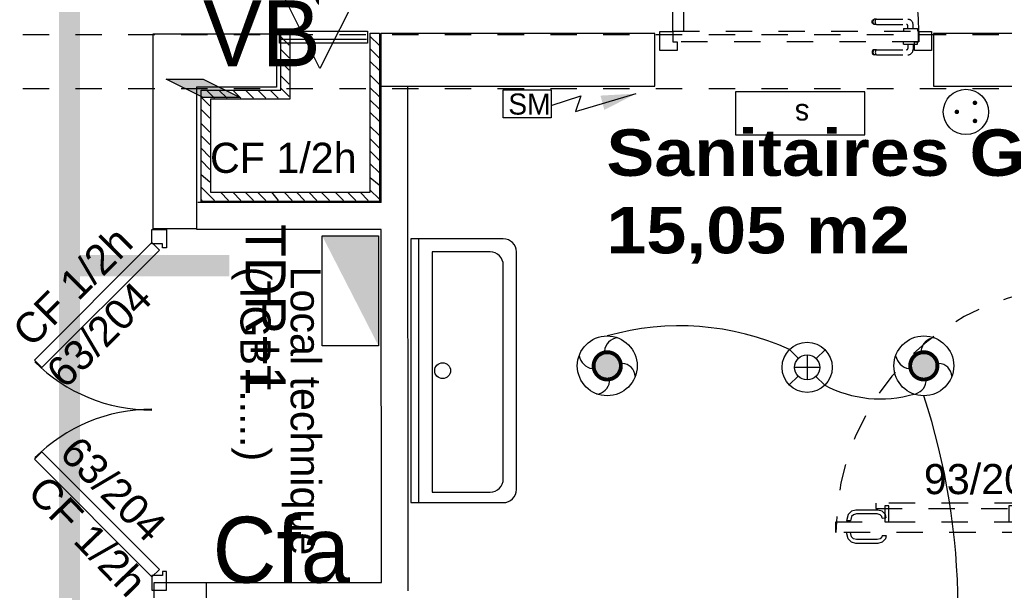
# Model space of a CAD drawing. Header units: millimetres. Extents: x -11.8 to 86.8, y 45.9 to 95.9.
# Tile 44 of 108: x 13.2 to 16.9, y 80.1 to 82.3. Entities that reach past the tile are written whole.
import ezdxf

# ---------------------------------------------------------------- set-up
doc = ezdxf.new("R2010")
doc.units = ezdxf.units.MM
doc.header["$MEASUREMENT"] = 0
for name, pattern in [('PC_DASH_1', [0.055556, 0.027778, -0.027778]), ('PC_DASH_2', [0.125, 0.055556, -0.069444]), ('PC_DASH_3', [0.055556, 0.027778, -0.027778]), ('PC_DASH_4', [0.125, 0.055556, -0.069444])]:
    doc.linetypes.add(name, pattern=pattern)
for name, color, linetype in [('Cfa', 1, 'Continuous'), ('CFO', 6, 'Continuous'), ('Structure etage', 7, 'Continuous')]:
    doc.layers.add(name, color=color, linetype=linetype)
doc.styles.get("Standard").update_dxf_attribs({"font": 'BKANT.TTF'})

# ---------------------------------------------------------------- blocks, each defined once
blk = doc.blocks.new('QGACHE')
for p, q in [((-0.088, 0.014), (0.112, 0.414)), ((0.112, 0.414), (0.112, 0.014)), ((0.112, 0.364), (0.112, 0.164)), ((-0.088, -0.186), (-0.088, 0.014)), ((0.112, 0.014), (-0.088, -0.386)), ((-0.088, -0.386), (-0.088, 0.014))]:
    blk.add_line(p, q)
blk.add_solid([(-0.085, 0.019), (0.112, 0.41), (-0.088, -0.378), (0.111, 0.011)])
blk = doc.blocks.new('TAB')
for p, q in [((-0.376, 0.0051), (-0.376, 0.5465)), ((-0.376, 0.5465), (0.4469, 0.5465)), ((0.4469, 0.5465), (0.4469, 0.0051)), ((0.4469, 0.0051), (-0.376, 0.0051))]:
    blk.add_line(p, q)
blk.add_solid([(-0.376, 0.5465), (0.4469, 0.5465), (-0.376, 0.0051)])
blk = doc.blocks.new('AP0')
for points, const_width in [([(0.175, -0.06, -1), (-0.148, 0.06, -1)], 0.0492), ([(-0.06, 0, 1), (0.087, 0, 1)], 0.147)]:
    blk.add_lwpolyline(points, format="xyb", close=True, dxfattribs=dict(const_width=const_width))
blk.add_circle((0.014, 0), 0.378)
for centre, radius, start, end in [((0.153, 0.184), 0.169, 92.8345, 178.447), ((-0.154, 0.151), 0.188, 186.2032, 263.9565), ((0.189, -0.152), 0.183, 5.8298, 82.3782), ((-0.155, -0.154), 0.206, 281.5712, 350.6383)]:
    blk.add_arc(centre, radius, start, end)
blk = doc.blocks.new('360E')
for p, q in [((-0.109, 0.111), (-0.218, 0.221)), ((0, 0.155), (0, -0.155)), ((0.221, 0.218), (0.111, 0.109)), ((-0.155, 0), (0.155, 0)), ((-0.111, -0.109), (-0.221, -0.218)), ((0.218, -0.221), (0.109, -0.111))]:
    blk.add_line(p, q)
for radius in [0.31, 0.155]:
    blk.add_circle((0, 0), radius)
blk = doc.blocks.new('PCEN')
at = {"const_width": 0.025}
for points in [[(-0.101, 0.359, 1), (-0.076, 0.359, 1)], [(0.099, 0.359, 1), (0.124, 0.359, 1)], [(-0.001, 0.159, 1), (0.024, 0.159, 1)]]:
    blk.add_lwpolyline(points, format="xyb", close=True, dxfattribs=at)
blk.add_circle((0.012, 0.259), 0.25)
blk = doc.blocks.new('SM')
for p, q in [((0.454, 0.117), (0.7359, 0.2064)), ((0.6859, 0.0579), (1.2617, 0.2282)), ((0.7359, 0.2064), (0.6859, 0.0579))]:
    blk.add_line(p, q)
blk.add_lwpolyline([(0.9407, 0.1419, 0.14, 0, 0), (1.2617, 0.2282, 0, 0, 0)], format="xyseb")
blk.add_lwpolyline([(0, 0.2649), (0.454, 0.2649), (0.454, 0), (0, 0)], close=True)
blk.add_text('SM', height=0.2).set_placement((0.0488, 0.0294))
blk = doc.blocks.new('ESS')
for p, q in [((-0.5297, 0.407), (-0.5297, 0.007)), ((0.6703, 0.407), (-0.5297, 0.407)), ((0.6703, 0.007), (0.6703, 0.407)), ((-0.5297, 0.007), (0.6703, 0.007))]:
    blk.add_line(p, q)
blk.add_text('s', height=0.2).set_placement((-0.0145, 0.1209))
blk = doc.blocks.new('PD_15627')
at = {"layer": 'Structure etage', "color": 0}
for points in [[(12.0374, -17.3408), (11.9974, -17.3408), (11.9974, -16.4108), (12.0374, -16.4108), (12.0374, -17.3408)], [(13.4574, -17.3408), (13.4174, -17.3408), (13.4174, -16.8108), (13.4574, -16.8108), (13.4574, -17.3408)], [(11.9284, -17.3408), (11.9284, -17.3958), (12.0148, -17.3958), (12.0148, -17.3808), (11.9963, -17.3808), (11.9963, -17.3408), (11.9284, -17.3408)], [(13.5236, -17.3408), (13.5236, -17.3958), (13.4377, -17.3958), (13.4377, -17.3808), (13.4561, -17.3808), (13.4561, -17.3408), (13.5236, -17.3408)]]:
    blk.add_lwpolyline(points, dxfattribs=at)
for centre, radius, start, end in [((11.9974, -17.3408), 0.93, 0, 90), ((13.4574, -17.3408), 0.53, 90, 180)]:
    blk.add_arc(centre, radius, start, end, dxfattribs=at)
blk = doc.blocks.new('PD_15631')
at = {"layer": 'Structure etage', "color": 0}
blk.add_line((14.0161, -14.5168), (14.3463, -14.5168), dxfattribs=at)
blk = doc.blocks.new('PD_15636')
at = {"layer": 'Structure etage', "color": 0}
for p, q in [((14.0207, -14.5087), (14.0523, -14.5403)), ((14.36, -14.507), (14.3933, -14.5403)), ((14.36, -14.554), (14.3933, -14.5874)), ((14.0207, -14.5558), (14.0523, -14.5874)), ((14.0207, -14.6028), (14.0523, -14.6344)), ((14.36, -14.6011), (14.3933, -14.6344)), ((14.0207, -14.6557), (14.0523, -14.6873)), ((14.36, -14.654), (14.3933, -14.6873)), ((14.0207, -14.7028), (14.0523, -14.7344)), ((14.36, -14.701), (14.3933, -14.7344)), ((13.7192, -14.7364), (13.7525, -14.7696)), ((13.7397, -14.7098), (13.7701, -14.7402)), ((13.7867, -14.7098), (13.8171, -14.7402)), ((13.8396, -14.7098), (13.87, -14.7402)), ((13.8867, -14.7098), (13.9171, -14.7402)), ((13.9337, -14.7098), (13.9641, -14.7402)), ((13.9808, -14.7098), (14.0112, -14.7402)), ((14.36, -14.7481), (14.3933, -14.7814)), ((13.7192, -14.7834), (13.7525, -14.8167)), ((14.36, -14.7951), (14.3933, -14.8284)), ((13.7192, -14.8363), (13.7525, -14.8696)), ((14.36, -14.848), (14.3933, -14.8813)), ((13.7192, -14.8834), (13.7525, -14.9166)), ((14.36, -14.895), (14.3933, -14.9284)), ((13.7192, -14.9304), (13.7525, -14.9637)), ((14.36, -14.9421), (14.3933, -14.9754)), ((13.7192, -14.9774), (13.7525, -15.0107)), ((14.36, -14.9891), (14.3933, -15.0225)), ((13.7192, -15.03), (13.7525, -15.0577)), ((13.7192, -15.0774), (13.7701, -15.1283)), ((14.36, -15.0417), (14.3933, -15.0695)), ((13.7922, -15.0975), (13.823, -15.1283)), ((13.8392, -15.0975), (13.87, -15.1283)), ((13.8863, -15.0975), (13.9171, -15.1283)), ((13.9333, -15.0975), (13.9641, -15.1283)), ((13.9855, -15.0975), (14.0112, -15.1283)), ((14.0332, -15.0975), (14.0641, -15.1283)), ((14.0803, -15.0975), (14.1111, -15.1283)), ((14.1273, -15.0975), (14.1581, -15.1283)), ((14.1744, -15.0975), (14.2052, -15.1283)), ((14.2273, -15.0975), (14.2581, -15.1283)), ((14.2743, -15.0975), (14.3051, -15.1283)), ((14.3213, -15.0975), (14.3522, -15.1283)), ((14.36, -15.0891), (14.3933, -15.1224)), ((13.7192, -15.1244), (13.7231, -15.1283))]:
    blk.add_line(p, q, dxfattribs=at)
blk = doc.blocks.new('PD_15639')
at = {"layer": 'Structure etage', "color": 0}
for p, q in [((15.4976, -13.5775), (15.4824, -13.5775)), ((15.4976, -13.5619), (15.4976, -13.5603)), ((15.4976, -13.5603), (15.4977, -13.5603)), ((15.4976, -13.5666), (15.4976, -13.5619)), ((15.4976, -13.5738), (15.4976, -13.5666)), ((15.4976, -13.5826), (15.4976, -13.5738)), ((15.4976, -13.592), (15.4976, -13.5826)), ((15.4977, -13.5603), (15.5075, -13.5603)), ((15.5075, -13.5603), (15.5076, -13.5603)), ((15.4623, -13.7165), (15.4623, -13.5975)), ((15.482, -13.7165), (15.482, -13.6022)), ((15.4976, -13.5972), (15.4871, -13.5972)), ((15.4976, -13.6008), (15.4976, -13.592)), ((15.4976, -13.608), (15.4976, -13.6008)), ((15.4976, -13.6127), (15.4976, -13.608)), ((15.4976, -13.6144), (15.4976, -13.6127)), ((15.4976, -13.6144), (15.4977, -13.6144)), ((15.4977, -13.6144), (15.5075, -13.6144)), ((15.5075, -13.6144), (15.5076, -13.6144)), ((15.4623, -13.7165), (15.4623, -13.7226)), ((15.4623, -13.7226), (15.4623, -13.7248)), ((15.4635, -13.7281), (15.4623, -13.7248)), ((15.4658, -13.7195), (15.4635, -13.7182)), ((15.4658, -13.728), (15.4635, -13.7256)), ((15.4658, -13.7308), (15.4635, -13.7281)), ((15.4688, -13.7204), (15.4658, -13.7195)), ((15.4688, -13.7295), (15.4658, -13.728)), ((15.4688, -13.7325), (15.4658, -13.7308)), ((15.4722, -13.7208), (15.4688, -13.7204)), ((15.4722, -13.7301), (15.4688, -13.7295)), ((15.4722, -13.7331), (15.4688, -13.7325)), ((15.4756, -13.7204), (15.4722, -13.7208)), ((15.4756, -13.7295), (15.4722, -13.7301)), ((15.4756, -13.7325), (15.4722, -13.7331)), ((15.4786, -13.7195), (15.4756, -13.7204)), ((15.4786, -13.728), (15.4756, -13.7295)), ((15.4786, -13.7308), (15.4756, -13.7325)), ((15.4809, -13.7182), (15.4786, -13.7195)), ((15.4809, -13.7256), (15.4786, -13.728)), ((15.4809, -13.7281), (15.4786, -13.7308)), ((15.482, -13.7248), (15.4809, -13.7281)), ((15.482, -13.7165), (15.482, -13.7226)), ((15.482, -13.7226), (15.482, -13.7248))]:
    blk.add_line(p, q, dxfattribs=at)
for centre, radius in [((15.4824, -13.5975), 0.02), ((15.4871, -13.6022), 0.00501)]:
    blk.add_arc(centre, radius, 90, 180, dxfattribs=at)
blk = doc.blocks.new('PD_15640')
at = {"layer": 'Structure etage', "color": 0}
for p, q in [((15.5467, -13.5603), (15.5466, -13.5603)), ((15.5565, -13.5603), (15.5467, -13.5603)), ((15.5566, -13.5603), (15.5565, -13.5603)), ((15.5566, -13.5619), (15.5566, -13.5603)), ((15.5566, -13.5666), (15.5566, -13.5619)), ((15.5566, -13.5738), (15.5566, -13.5666)), ((15.5566, -13.5826), (15.5566, -13.5738)), ((15.5566, -13.5775), (15.5769, -13.5775)), ((15.5566, -13.592), (15.5566, -13.5826)), ((15.5467, -13.6144), (15.5466, -13.6144)), ((15.5565, -13.6144), (15.5467, -13.6144)), ((15.5566, -13.6144), (15.5565, -13.6144)), ((15.5566, -13.6008), (15.5566, -13.592)), ((15.5566, -13.5972), (15.5722, -13.5972)), ((15.5566, -13.608), (15.5566, -13.6008)), ((15.5566, -13.6127), (15.5566, -13.608)), ((15.5566, -13.6144), (15.5566, -13.6127)), ((15.5773, -13.7165), (15.5773, -13.6022)), ((15.597, -13.7165), (15.597, -13.5975)), ((15.5773, -13.7165), (15.5773, -13.7226)), ((15.5773, -13.7226), (15.5773, -13.7248)), ((15.5773, -13.7248), (15.5784, -13.7281)), ((15.5784, -13.7182), (15.5807, -13.7195)), ((15.5784, -13.7256), (15.5807, -13.728)), ((15.5784, -13.7281), (15.5807, -13.7308)), ((15.5807, -13.7195), (15.5837, -13.7204)), ((15.5807, -13.728), (15.5837, -13.7295)), ((15.5807, -13.7308), (15.5837, -13.7325)), ((15.5837, -13.7204), (15.5871, -13.7208)), ((15.5837, -13.7295), (15.5871, -13.7301)), ((15.5837, -13.7325), (15.5871, -13.7331)), ((15.5871, -13.7208), (15.5905, -13.7204)), ((15.5871, -13.7301), (15.5905, -13.7295)), ((15.5871, -13.7331), (15.5905, -13.7325)), ((15.5905, -13.7204), (15.5935, -13.7195)), ((15.5905, -13.7295), (15.5935, -13.728)), ((15.5905, -13.7325), (15.5935, -13.7308)), ((15.5935, -13.7195), (15.5958, -13.7182)), ((15.5935, -13.728), (15.5958, -13.7256)), ((15.5935, -13.7308), (15.5958, -13.7281)), ((15.5958, -13.7281), (15.597, -13.7248)), ((15.597, -13.7165), (15.597, -13.7226)), ((15.597, -13.7226), (15.597, -13.7248))]:
    blk.add_line(p, q, dxfattribs=at)
for centre, radius in [((15.5769, -13.5975), 0.02), ((15.5722, -13.6022), 0.00501)]:
    blk.add_arc(centre, radius, 0, 90, dxfattribs=at)
blk = doc.blocks.new('PD_15638')
at = {"layer": 'Structure etage'}
for name in ['PD_15639', 'PD_15640']:
    blk.add_blockref(name, (0, 0), dxfattribs=at)
blk = doc.blocks.new('PD_15643')
at = {"layer": 'Structure etage', "color": 0, "linetype": 'PC_DASH_1'}
for p, q in [((16.2645, -14.4454), (16.2672, -14.4431)), ((16.2672, -14.4431), (16.2705, -14.4419)), ((16.2673, -14.4454), (16.2697, -14.4431)), ((16.2727, -14.4419), (16.2705, -14.4419)), ((16.2788, -14.4419), (16.2727, -14.4419)), ((16.2757, -14.4454), (16.2771, -14.4431)), ((16.2788, -14.4419), (16.3978, -14.4419)), ((16.2622, -14.4518), (16.2628, -14.4484)), ((16.2628, -14.4552), (16.2622, -14.4518)), ((16.2628, -14.4484), (16.2645, -14.4454)), ((16.2645, -14.4582), (16.2628, -14.4552)), ((16.2672, -14.4605), (16.2645, -14.4582)), ((16.2652, -14.4518), (16.2658, -14.4484)), ((16.2658, -14.4552), (16.2652, -14.4518)), ((16.2658, -14.4484), (16.2673, -14.4454)), ((16.2673, -14.4582), (16.2658, -14.4552)), ((16.2705, -14.4617), (16.2672, -14.4605)), ((16.2697, -14.4605), (16.2673, -14.4582)), ((16.2727, -14.4617), (16.2705, -14.4617)), ((16.2788, -14.4617), (16.2727, -14.4617)), ((16.2745, -14.4518), (16.2748, -14.4484)), ((16.2748, -14.4552), (16.2745, -14.4518)), ((16.2748, -14.4484), (16.2757, -14.4454)), ((16.2757, -14.4582), (16.2748, -14.4552)), ((16.2771, -14.4605), (16.2757, -14.4582)), ((16.2788, -14.4617), (16.3931, -14.4617)), ((16.3809, -14.4772), (16.3825, -14.4772)), ((16.3809, -14.4772), (16.3809, -14.4773)), ((16.3809, -14.4773), (16.3809, -14.4871)), ((16.3825, -14.4772), (16.3872, -14.4772)), ((16.3872, -14.4772), (16.3944, -14.4772)), ((16.3944, -14.4772), (16.4033, -14.4772)), ((16.3981, -14.4772), (16.3981, -14.4667)), ((16.4033, -14.4772), (16.4126, -14.4772)), ((16.4126, -14.4772), (16.4215, -14.4772)), ((16.4178, -14.4772), (16.4178, -14.462)), ((16.4215, -14.4772), (16.4287, -14.4772)), ((16.4287, -14.4772), (16.4334, -14.4772)), ((16.4334, -14.4772), (16.435, -14.4772)), ((16.435, -14.4772), (16.435, -14.4773)), ((16.435, -14.4773), (16.435, -14.4871)), ((16.3809, -14.4871), (16.3809, -14.4872)), ((16.435, -14.4871), (16.435, -14.4872))]:
    blk.add_line(p, q, dxfattribs=at)
for centre, radius in [((16.3978, -14.462), 0.02), ((16.3931, -14.4667), 0.00501)]:
    blk.add_arc(centre, radius, 0, 90, dxfattribs=at)
blk = doc.blocks.new('PD_15644')
at = {"layer": 'Structure etage', "color": 0, "linetype": 'PC_DASH_1'}
for p, q in [((16.3809, -14.5263), (16.3809, -14.5262)), ((16.3809, -14.5361), (16.3809, -14.5263)), ((16.3809, -14.5362), (16.3809, -14.5361)), ((16.3809, -14.5362), (16.3825, -14.5362)), ((16.3825, -14.5362), (16.3872, -14.5362)), ((16.3872, -14.5362), (16.3944, -14.5362)), ((16.3944, -14.5362), (16.4033, -14.5362)), ((16.3981, -14.5362), (16.3981, -14.5519)), ((16.4033, -14.5362), (16.4126, -14.5362)), ((16.4126, -14.5362), (16.4215, -14.5362)), ((16.4178, -14.5362), (16.4178, -14.5566)), ((16.4215, -14.5362), (16.4287, -14.5362)), ((16.4287, -14.5362), (16.4334, -14.5362)), ((16.4334, -14.5362), (16.435, -14.5362)), ((16.435, -14.5263), (16.435, -14.5262)), ((16.435, -14.5361), (16.435, -14.5263)), ((16.435, -14.5362), (16.435, -14.5361)), ((16.2628, -14.5633), (16.2622, -14.5667)), ((16.2622, -14.5667), (16.2628, -14.5702)), ((16.2645, -14.5603), (16.2628, -14.5633)), ((16.2628, -14.5702), (16.2645, -14.5732)), ((16.2672, -14.5581), (16.2645, -14.5603)), ((16.2645, -14.5732), (16.2672, -14.5754)), ((16.2658, -14.5633), (16.2652, -14.5667)), ((16.2652, -14.5667), (16.2658, -14.5702)), ((16.2673, -14.5603), (16.2658, -14.5633)), ((16.2658, -14.5702), (16.2673, -14.5732)), ((16.2705, -14.5569), (16.2672, -14.5581)), ((16.2672, -14.5754), (16.2705, -14.5766)), ((16.2697, -14.5581), (16.2673, -14.5603)), ((16.2673, -14.5732), (16.2697, -14.5754)), ((16.2727, -14.5569), (16.2705, -14.5569)), ((16.2727, -14.5766), (16.2705, -14.5766)), ((16.2788, -14.5569), (16.2727, -14.5569)), ((16.2788, -14.5766), (16.2727, -14.5766)), ((16.2748, -14.5633), (16.2745, -14.5667)), ((16.2745, -14.5667), (16.2748, -14.5702)), ((16.2757, -14.5603), (16.2748, -14.5633)), ((16.2748, -14.5702), (16.2757, -14.5732)), ((16.2771, -14.5581), (16.2757, -14.5603)), ((16.2757, -14.5732), (16.2771, -14.5754)), ((16.2788, -14.5569), (16.3931, -14.5569)), ((16.2788, -14.5766), (16.3978, -14.5766))]:
    blk.add_line(p, q, dxfattribs=at)
for centre, radius in [((16.3931, -14.5519), 0.00501), ((16.3978, -14.5566), 0.02)]:
    blk.add_arc(centre, radius, 270, 0, dxfattribs=at)
blk = doc.blocks.new('PD_15642')
at = {"layer": 'Structure etage'}
for name in ['PD_15643', 'PD_15644']:
    blk.add_blockref(name, (0, 0), dxfattribs=at)
blk = doc.blocks.new('PD_15641')
at = {"layer": 'Structure etage', "color": 0, "linetype": 'PC_DASH_1'}
blk.add_lwpolyline([(16.439, -14.4872), (16.439, -14.5272), (15.5077, -14.5272), (15.5077, -14.4872), (16.439, -14.4872)], dxfattribs=at)
at = {"layer": 'Structure etage'}
blk.add_blockref('PD_15642', (0, 0), dxfattribs=at)
blk = doc.blocks.new('PD_15637')
at = {"layer": 'Structure etage', "color": 0}
for points in [[(15.5076, -13.5563), (15.5476, -13.5563), (15.5476, -14.4876), (15.5076, -14.4876), (15.5076, -13.5563)], [(15.5076, -14.5276), (15.5235, -14.5276), (15.5235, -14.5597), (15.4575, -14.5597), (15.4575, -14.4876), (15.5076, -14.4876), (15.5076, -14.5276)], [(16.4874, -14.5597), (16.4229, -14.5597), (16.4229, -14.5276), (16.4388, -14.5276), (16.4388, -14.4876), (16.4874, -14.4876), (16.4874, -14.5597)]]:
    blk.add_lwpolyline(points, dxfattribs=at)
blk.add_arc((15.5076, -14.4876), 0.9313, 0, 90, dxfattribs=at)
at = {"layer": 'Structure etage'}
for name in ['PD_15638', 'PD_15641']:
    blk.add_blockref(name, (0, 0), dxfattribs=at)
blk = doc.blocks.new('PD_15662')
at = {"layer": 'Structure etage', "color": 0}
for points in [[(17.1481, -15.5732), (17.1481, -16.1232), (17.1681, -16.1232), (17.1681, -15.5732), (17.1481, -15.5732)], [(17.0927, -15.6082), (17.0927, -15.6232), (17.1481, -15.6232), (17.1481, -15.6082), (17.0927, -15.6082)], [(17.0927, -16.0783), (17.0927, -16.0933), (17.1481, -16.0933), (17.1481, -16.0783), (17.0927, -16.0783)]]:
    blk.add_lwpolyline(points, dxfattribs=at)
blk = doc.blocks.new('PD_15663')
at = {"layer": 'Structure etage', "color": 0, "linetype": 'PC_DASH_2'}
for points in [[(16.276, -16.2956), (16.826, -16.2956), (16.826, -16.2756), (16.276, -16.2756), (16.276, -16.2956)], [(16.3109, -16.3468), (16.3259, -16.3468), (16.3259, -16.2856), (16.3109, -16.2856), (16.3109, -16.3468)], [(16.781, -16.3468), (16.796, -16.3468), (16.796, -16.2856), (16.781, -16.2856), (16.781, -16.3468)]]:
    blk.add_lwpolyline(points, dxfattribs=at)
blk = doc.blocks.new('PD_15665')
at = {"layer": 'Structure etage', "color": 0}
for points in [[(17.0527, -15.4091), (17.1077, -15.4091), (17.1077, -15.4791), (17.0927, -15.4791), (17.0927, -15.4641), (17.0527, -15.4641), (17.0527, -15.4091)], [(17.0927, -16.3947), (17.0527, -16.3947), (17.0527, -15.4647), (17.0927, -15.4647), (17.0927, -16.3947)], [(17.0527, -16.4491), (17.1077, -16.4491), (17.1077, -16.3791), (17.0927, -16.3791), (17.0927, -16.3941), (17.0527, -16.3941), (17.0527, -16.4491)]]:
    blk.add_lwpolyline(points, dxfattribs=at)
blk = doc.blocks.new('PD_15664')
at = {"layer": 'Structure etage', "color": 0}
blk.add_point((17.1077, -16.4491), dxfattribs=at)
at = {"layer": 'Structure etage'}
blk.add_blockref('PD_15665', (0, 0), dxfattribs=at)
blk = doc.blocks.new('PD_15667')
at = {"layer": 'Structure etage', "color": 0, "linetype": 'PC_DASH_3'}
for p, q in [((16.1802, -16.3432), (16.1652, -16.3427)), ((16.3007, -16.3322), (16.315, -16.3318))]:
    blk.add_line(p, q, dxfattribs=at)
for points in [[(16.3161, -16.3318), (16.3126, -16.3186), (16.3004, -16.3064), (16.2836, -16.3019), (16.2007, -16.3019), (16.1839, -16.3064), (16.1716, -16.3186), (16.1652, -16.3427)], [(16.3011, -16.3322), (16.2995, -16.3262), (16.2928, -16.3195), (16.2817, -16.3165), (16.2026, -16.3165), (16.1915, -16.3195), (16.1847, -16.3262), (16.1802, -16.3432)]]:
    blk.add_lwpolyline(points, dxfattribs=at)
blk = doc.blocks.new('PD_15668')
at = {"layer": 'Structure etage', "color": 0, "linetype": 'PC_DASH_3'}
for p, q in [((16.1802, -16.387), (16.1652, -16.3874)), ((16.3007, -16.398), (16.315, -16.3984))]:
    blk.add_line(p, q, dxfattribs=at)
for points in [[(16.3161, -16.3984), (16.3126, -16.4115), (16.3004, -16.4238), (16.2836, -16.4283), (16.2007, -16.4283), (16.1839, -16.4238), (16.1716, -16.4115), (16.1652, -16.3874)], [(16.3011, -16.398), (16.2995, -16.4039), (16.2928, -16.4107), (16.2817, -16.4137), (16.2026, -16.4137), (16.1915, -16.4107), (16.1847, -16.4039), (16.1802, -16.387)]]:
    blk.add_lwpolyline(points, dxfattribs=at)
blk = doc.blocks.new('PD_15666')
at = {"layer": 'Structure etage'}
for name in ['PD_15667', 'PD_15668']:
    blk.add_blockref(name, (0, 0), dxfattribs=at)
blk = doc.blocks.new('PD_15670')
at = {"layer": 'Structure etage', "color": 0}
for p, q in [((17.0607, -16.3976), (17.0607, -15.4651)), ((17.0697, -16.3976), (17.0697, -15.4651)), ((17.0797, -16.3976), (17.0797, -15.4651)), ((17.0867, -16.3976), (17.0867, -15.4651))]:
    blk.add_line(p, q, dxfattribs=at)
blk = doc.blocks.new('PD_15672')
at = {"layer": 'Structure etage', "color": 0}
for p, q in [((17.0518, -15.5215), (17.0514, -15.5065)), ((17.0408, -15.6421), (17.0404, -15.6564))]:
    blk.add_line(p, q, dxfattribs=at)
for points in [[(17.0404, -15.6575), (17.0273, -15.654), (17.015, -15.6417), (17.0105, -15.625), (17.0105, -15.542), (17.015, -15.5253), (17.0273, -15.513), (17.0514, -15.5065)], [(17.0408, -15.6425), (17.0348, -15.6409), (17.0281, -15.6342), (17.0251, -15.623), (17.0251, -15.544), (17.0281, -15.5328), (17.0348, -15.5261), (17.0518, -15.5215)]]:
    blk.add_lwpolyline(points, dxfattribs=at)
blk = doc.blocks.new('PD_15673')
at = {"layer": 'Structure etage', "color": 0}
for p, q in [((17.0956, -15.5215), (17.096, -15.5065)), ((17.1066, -15.6421), (17.107, -15.6564))]:
    blk.add_line(p, q, dxfattribs=at)
for points in [[(17.1066, -15.6425), (17.1126, -15.6409), (17.1193, -15.6342), (17.1223, -15.623), (17.1223, -15.544), (17.1193, -15.5328), (17.1126, -15.5261), (17.0956, -15.5215)], [(17.107, -15.6575), (17.1201, -15.654), (17.1324, -15.6417), (17.1369, -15.625), (17.1369, -15.542), (17.1324, -15.5253), (17.1201, -15.513), (17.096, -15.5065)]]:
    blk.add_lwpolyline(points, dxfattribs=at)
blk = doc.blocks.new('PD_15671')
at = {"layer": 'Structure etage'}
for name in ['PD_15672', 'PD_15673']:
    blk.add_blockref(name, (0, 0), dxfattribs=at)
blk = doc.blocks.new('PD_15669')
at = {"layer": 'Structure etage'}
for name in ['PD_15670', 'PD_15671']:
    blk.add_blockref(name, (0, 0), dxfattribs=at)
blk = doc.blocks.new('PD_15661')
at = {"layer": 'Structure etage', "color": 0, "linetype": 'PC_DASH_3'}
blk.add_lwpolyline([(17.0551, -16.3464), (17.0551, -16.3864), (16.1251, -16.3864), (16.1251, -16.3464), (17.0551, -16.3464)], dxfattribs=at)
blk.add_arc((17.0551, -16.3864), 0.93, 90, 180, dxfattribs=at)
at = {"layer": 'Structure etage'}
for name in ['PD_15664', 'PD_15669', 'PD_15662', 'PD_15666', 'PD_15663']:
    blk.add_blockref(name, (0, 0), dxfattribs=at)
blk = doc.blocks.new('PD_15694')
at = {"layer": 'Structure etage', "color": 0}
for p, q in [((14.5143, -15.2736), (14.5143, -16.2736)), ((14.8643, -15.2736), (14.5143, -15.2736)), ((14.5443, -16.2736), (14.5443, -15.2736)), ((14.8143, -15.3236), (14.5943, -15.3236)), ((14.5943, -15.3236), (14.5943, -16.2336)), ((14.9143, -16.2236), (14.9143, -15.3236)), ((14.8643, -16.1836), (14.8643, -15.3736)), ((14.5943, -16.2336), (14.8143, -16.2336)), ((14.5143, -16.2736), (14.8643, -16.2736))]:
    blk.add_line(p, q, dxfattribs=at)
blk.add_circle((14.6343, -15.7736), 0.03, dxfattribs=at)
for centre, start, end in [((14.8643, -15.3236), 0, 90), ((14.8143, -15.3736), 0, 90), ((14.8143, -16.1836), 270, 0), ((14.8643, -16.2236), 270, 0)]:
    blk.add_arc(centre, 0.05, start, end, dxfattribs=at)
blk = doc.blocks.new('PD_15761')
at = {"layer": 'Structure etage', "color": 0}
blk.add_lwpolyline([(14.2598, -14.3292), (14.3194, -14.3292), (14.1694, -14.6283), (14.0194, -14.3292), (14.0789, -14.3292), (14.0789, -14.0283), (14.2598, -14.0283), (14.2598, -14.3292)], dxfattribs=at)
blk.add_point((14.0194, -14.3292), dxfattribs=at)
blk = doc.blocks.new('PD_15760')
at = {"layer": 'Structure etage'}
blk.add_blockref('PD_15761', (0, 0), dxfattribs=at)
at = {"layer": 'Structure etage', "color": 0, "insert": (14.3006, -14.1298), "char_height": 0.152135, "width": 0.282222, "attachment_point": 1, "rotation": 270}
blk.add_mtext('{\\fArial|b0|i0|c0|p34;\\W0.98;VB}', dxfattribs=at)
blk = doc.blocks.new('PD_16348')
at = {"layer": 'Structure etage', "color": 0}
for points in [[(13.5327, -15.2381), (13.5877, -15.2381), (13.5877, -15.3081), (13.5727, -15.3081), (13.5727, -15.2931), (13.5327, -15.2931), (13.5327, -15.2381)], [(13.5607, -15.3163), (13.5324, -15.288), (13.087, -15.7335), (13.1153, -15.7618), (13.5607, -15.3163)], [(13.5607, -16.5267), (13.5324, -16.555), (13.087, -16.1095), (13.1153, -16.0812), (13.5607, -16.5267)], [(13.5327, -16.6049), (13.5877, -16.6049), (13.5877, -16.5349), (13.5727, -16.5349), (13.5727, -16.5499), (13.5327, -16.5499), (13.5327, -16.6049)]]:
    blk.add_lwpolyline(points, dxfattribs=at)
for centre, start, end in [((13.5327, -15.2931), 225.1558, 270), ((13.5327, -16.5499), 90, 134.8442)]:
    blk.add_arc(centre, 0.63, start, end, dxfattribs=at)

msp = doc.modelspace()

# ---------------------------------------------------------------- linework, layer by layer
at = {"layer": 'CFO', "linetype": 'PC_DASH_2', "const_width": 0.08}
for points in [[(44.0573, 82.4593), (13.3989, 82.4593), (13.3989, 74.8945)], [(14.0049, 81.3231), (13.3989, 81.3231)]]:
    msp.add_lwpolyline(points, dxfattribs=at)
at = {"layer": 'CFO'}
for centre, radius, start, end in [((15.713, 80.088), 1.0072, 65.6259, 105.8806), ((16.4725, 81.2711), 0.4529, 242.29, 286.3488), ((14.1899, 80.0233), 2.5771, 342.1519, 18.2467)]:
    msp.add_arc(centre, radius, start, end, dxfattribs=at)
at = {"layer": 'Structure etage', "color": 0, "linetype": 'PC_DASH_4'}
for p, q in [((12.022, 82.2), (44.6711, 82.2)), ((12.022, 81.9953), (44.4565, 81.9953))]:
    msp.add_line(p, q, dxfattribs=at)
at = {"layer": 'Structure etage', "color": 0}
for p, q in [((14.5806, 81.5625), (14.5804, 82.0032)), ((14.6804, 82.0032), (14.6814, 80.091)), ((14.5806, 81.5625), (13.885, 81.5625)), ((14.5807, 81.5625), (14.5811, 81.5625)), ((14.5807, 81.4606), (13.8807, 81.4606)), ((14.5814, 80.1227), (14.5807, 81.4606)), ((13.9188, 80.1224), (14.5814, 80.1227))]:
    msp.add_line(p, q, dxfattribs=at)
for points in [[(13.8807, 81.4626), (13.7162, 81.4626), (13.7162, 82.2022), (14.1836, 82.2022), (14.1836, 81.9999), (13.8807, 81.9999), (13.8807, 81.4626)], [(13.9332, 81.6013), (14.5391, 81.6013), (14.5391, 82.2044), (14.5741, 82.2044), (14.5741, 81.5663), (13.8982, 81.5663), (13.8982, 81.989), (14.1998, 81.989), (14.1998, 82.2044), (14.2348, 82.2044), (14.2348, 81.954), (13.9332, 81.954), (13.9332, 81.6013)], [(14.5286, 82.167), (14.1952, 82.167), (14.1952, 82.212), (14.5286, 82.212), (14.5286, 82.167)], [(14.5789, 82.0032), (15.6175, 82.0032), (15.6175, 82.2032), (14.5789, 82.2032), (14.5789, 82.0032)], [(16.6746, 82.0037), (19.45, 82.0037), (19.45, 82.2037), (16.6746, 82.2037), (16.6746, 82.0037)], [(13.7188, 80.1216), (13.7188, 77.8093), (13.9188, 77.8093), (13.9188, 80.1216), (13.7188, 80.1216)]]:
    msp.add_lwpolyline(points, dxfattribs=at)

# ---------------------------------------------------------------- block references
for name in ['PD_15636', 'PD_15631']:
    msp.add_blockref(name, (0.1791, 96.6988))
at = {"layer": 'Cfa', "xscale": 0.3500000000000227, "yscale": 0.3499999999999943, "zscale": 0.35, "rotation": 270}
msp.add_blockref('QGACHE', (13.9012, 81.9995), dxfattribs=at)
at = {"layer": 'CFO', "linetype": 'Continuous', "xscale": 0.4000000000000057, "yscale": 0.4000000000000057, "zscale": 0.4}
msp.add_blockref('SM', (15.0429, 81.884), dxfattribs=at)
at = {"layer": 'CFO'}
for name, p, xscale, yscale, zscale, rotation in [('ESS', (16.1978, 81.9854), 0.4082425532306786, 0.4082425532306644, 0.4082425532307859, 180), ('TAB', (14.3549, 81.2459), 0.5066427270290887, 0.3946416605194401, 0.5066427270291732, 270), ('360E', (16.1953, 80.9378), 0.3061819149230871, 0.3061819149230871, 0.3061819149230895, 270)]:
    msp.add_blockref(name, p, dxfattribs=dict(at, xscale=xscale, yscale=yscale, zscale=zscale, rotation=rotation))
at = {"layer": 'CFO', "lineweight": -3, "xscale": 0.342999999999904, "yscale": 0.342999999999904, "zscale": 0.3430000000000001, "rotation": 270}
msp.add_blockref('PCEN', (16.7082, 81.91), dxfattribs=at)
at = {"layer": 'CFO', "linetype": 'Continuous', "xscale": 0.3000000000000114, "yscale": 0.2999999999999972, "zscale": 0.3, "rotation": 270}
for p in [(15.4375, 80.9476), (16.6375, 80.9476)]:
    msp.add_blockref('AP0', p, dxfattribs=at)
at = {"layer": 'Structure etage'}
for name in ['PD_15637', 'PD_15760', 'PD_16348', 'PD_15694', 'PD_15661', 'PD_15627']:
    msp.add_blockref(name, (0.1791, 96.6988), dxfattribs=at)

# ---------------------------------------------------------------- texts
at = {"layer": 'Cfa', "insert": (13.9054, 82.0789), "char_height": 0.25, "attachment_point": 7}
msp.add_mtext('VB', dxfattribs=at)
at = {"layer": 'Cfa', "insert": (13.9417, 80.3716), "char_height": 0.25, "width": 0.114653, "attachment_point": 1}
msp.add_mtext('Cfa', dxfattribs=at)
at = {"layer": 'CFO', "insert": (14.2185, 81.4804), "char_height": 0.15214, "width": 0.114653, "attachment_point": 1, "rotation": 270}
msp.add_mtext('TDR+1', dxfattribs=at)
at = {"layer": 'Structure etage', "color": 0, "attachment_point": 1}
for s, insert, char_height, width in [('{\\fArial Black|b0|i0|c0|p34;Sanitaires G\\P15,05 m2 \\H1.342x; }', (15.4341, 81.8398), 0.176205, 1.658056), ('{\\fArial|b0|i0|c0|p34;\\W0.98;CF 1/2h}', (13.9318, 81.7891), 0.114102, 0.564444), ('{\\fArial|b0|i0|c0|p34;\\W0.98;93/204}', (16.6379, 80.5714), 0.114102, 0.493889)]:
    msp.add_mtext(s, dxfattribs=dict(at, insert=insert, char_height=char_height, width=width))
at = {"layer": 'Structure etage', "color": 0, "char_height": 0.114102, "attachment_point": 1}
for s, insert, width, rotation in [('{\\fArial|b0|i0|c0|p34;\\W0.98;     CF 1/2h}', (13.0203, 80.9358), 0.79375, 45), ('{\\fArial|b0|i0|c0|p34;\\W0.98;Local technique\\P(TGBT.....)}', (14.3516, 81.3197), 1.11125, 270), ('{\\fArial|b0|i0|c0|p34;\\W0.98;63/204}', (13.3018, 80.9333), 0.493889, 45), ('{\\fArial|b0|i0|c0|p34;\\W0.98;63/204}', (13.4368, 80.6863), 0.493889, 315), ('{\\fArial|b0|i0|c0|p34;\\W0.98;     CF 1/2h\\P}', (13.1651, 80.6935), 0.79375, 314)]:
    msp.add_mtext(s, dxfattribs=dict(at, insert=insert, width=width, rotation=rotation))

doc.saveas('drawing.dxf')
